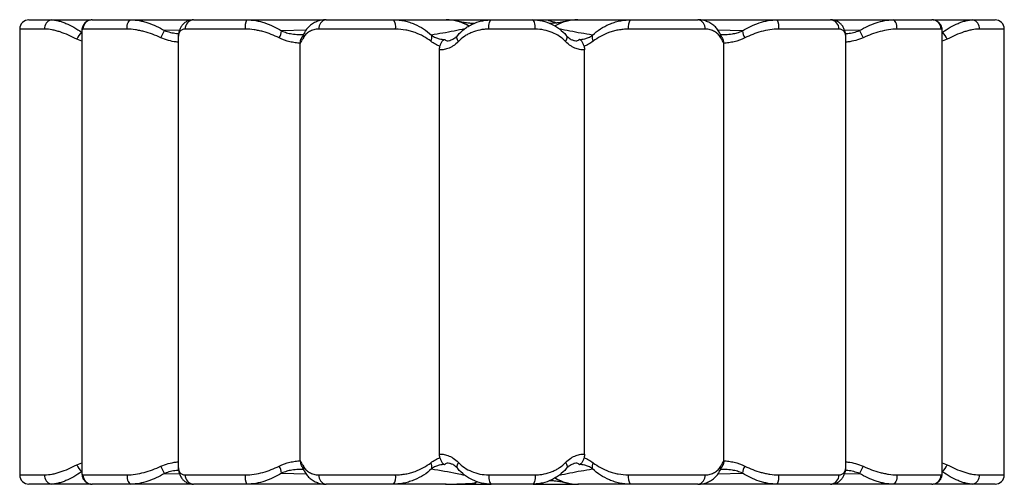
# Paper-space layout '_Superior' of a CAD drawing. Header units: millimetres. Extents: x -131 to 81, y -265 to -165.
import ezdxf

# ---------------------------------------------------------------- set-up
doc = ezdxf.new("R2010")
doc.units = ezdxf.units.MM

psp = doc.layouts.new('_Superior')

# ---------------------------------------------------------------- linework, layer by layer
at = {"color": 7, "linetype": 'Continuous', "lineweight": 25}
for p, q in [((-128.8, -164.53), (-115.41, -164.53)), ((-115.19, -164.53), (-93.54, -164.53)), ((-93.32, -164.53), (-64.97, -164.53)), ((-64.77, -164.53), (-50.19, -164.53)), ((-39.04, -164.53), (-29.22, -164.53)), ((-31.24, -164.81), (-31.27, -164.53)), ((-29.11, -164.53), (-20.26, -164.53)), ((-20.15, -164.53), (-10.33, -164.53)), ((-16.86, -164.53), (-16.85, -164.7)), ((0.82, -164.53), (15.41, -164.53)), ((32.51, -164.53), (43.97, -164.53)), ((44.19, -164.53), (65.84, -164.53)), ((66.06, -164.53), (79.44, -164.53)), ((-130.8, -166.53), (-130.8, -262.53)), ((-117.4, -166.91), (-117.4, -262.17)), ((-107.67, -166.53), (-117.16, -166.53)), ((-100.37, -168.38), (-99.58, -166.85)), ((-82.17, -166.53), (-95.14, -166.53)), ((-49.76, -166.53), (-66.29, -166.53)), ((-19.67, -166.53), (-29.7, -166.53)), ((16.92, -166.53), (0.39, -166.53)), ((45.79, -166.53), (32.81, -166.53)), ((50.23, -166.85), (51.02, -168.38)), ((67.81, -166.53), (58.32, -166.53)), ((68.05, -262.16), (68.05, -166.9)), ((81.44, -262.53), (81.44, -166.53)), ((-96.64, -168.52), (-96.64, -260.55)), ((-96.63, -168.38), (-96.63, -168.52)), ((-96.62, -168.31), (-96.62, -168.5)), ((-70.31, -259.46), (-70.31, -169.61)), ((-37.92, -168.91), (-37.61, -168.79)), ((20.95, -259.46), (20.95, -169.61)), ((47.28, -168.49), (47.28, -168.31)), ((47.28, -168.51), (47.28, -168.38)), ((47.29, -260.55), (47.29, -168.51)), ((-40.34, -258.05), (-40.34, -171.02)), ((-9.04, -258.05), (-9.04, -171.02)), ((-99.58, -262.22), (-100.37, -260.69)), ((-96.63, -260.55), (-96.63, -260.69)), ((-96.63, -260.58), (-96.63, -260.76)), ((-11.45, -260.16), (-11.76, -260.28)), ((47.27, -260.76), (47.27, -260.57)), ((47.28, -260.69), (47.28, -260.55)), ((51.02, -260.69), (50.23, -262.22)), ((-117.16, -262.53), (-107.67, -262.53)), ((-95.14, -262.53), (-82.17, -262.53)), ((-66.29, -262.53), (-49.76, -262.53)), ((-29.7, -262.53), (-19.67, -262.53)), ((0.39, -262.53), (16.92, -262.53)), ((32.81, -262.53), (45.79, -262.53)), ((58.32, -262.53), (67.81, -262.53)), ((-115.41, -264.53), (-128.8, -264.53)), ((-93.54, -264.53), (-115.19, -264.53)), ((-64.97, -264.53), (-93.32, -264.53)), ((-50.19, -264.53), (-64.77, -264.53)), ((-39.04, -264.53), (-29.22, -264.53)), ((-32.06, -264.06), (-32.82, -264.31)), ((-32.52, -264.37), (-32.52, -264.53)), ((-20.26, -264.53), (-29.11, -264.53)), ((-20.15, -264.53), (-10.33, -264.53)), ((-18.13, -264.26), (-18.1, -264.53)), ((15.41, -264.53), (0.82, -264.53)), ((43.97, -264.53), (15.62, -264.53)), ((65.84, -264.53), (44.19, -264.53)), ((79.44, -264.53), (66.04, -264.53))]:
    psp.add_line(p, q, dxfattribs=at)
at = {"color": 8, "linetype": 'Continuous', "lineweight": 25}
for p, q in [((-125.4, -166.53), (-130.8, -166.53)), ((-96.35, -166.77), (-99.58, -166.85)), ((-69.1, -166.77), (-74.34, -166.9)), ((24.99, -166.9), (19.71, -166.76)), ((50.23, -166.85), (47, -166.77)), ((81.44, -166.53), (76.03, -166.53)), ((-117.4, -169.14), (-118.51, -168.69)), ((69.15, -168.69), (68.05, -169.13)), ((-118.51, -260.38), (-117.4, -259.93)), ((68.05, -259.94), (69.15, -260.38)), ((-130.8, -262.53), (-125.4, -262.53)), ((-99.58, -262.22), (-96.36, -262.3)), ((-74.34, -262.17), (-69.07, -262.3)), ((19.73, -262.3), (24.99, -262.17)), ((47, -262.3), (50.23, -262.22)), ((76.03, -262.53), (81.44, -262.53))]:
    psp.add_line(p, q, dxfattribs=at)
at = {"color": 7, "linetype": 'Continuous', "lineweight": 25, "flags": 128}
for points in [[(-107.67, -166.53), (-107.65, -166.14), (-107.61, -165.77), (-107.53, -165.42), (-107.42, -165.12), (-107.29, -164.87), (-107.14, -164.69), (-106.98, -164.57), (-106.82, -164.53)], [(-31.36, -164.53), (-31.35, -164.74), (-31.33, -164.83)], [(-29.7, -166.53), (-29.69, -166.14), (-29.66, -165.77), (-29.6, -165.42), (-29.53, -165.12), (-29.44, -164.87), (-29.34, -164.69), (-29.23, -164.57), (-29.11, -164.53)], [(-19.67, -166.53), (-19.68, -166.14), (-19.72, -165.77), (-19.77, -165.42), (-19.84, -165.12), (-19.93, -164.87), (-20.04, -164.69), (-20.15, -164.57), (-20.26, -164.53)], [(58.32, -166.53), (58.3, -166.14), (58.25, -165.77), (58.17, -165.42), (58.07, -165.12), (57.94, -164.87), (57.79, -164.69), (57.63, -164.57), (57.46, -164.53)], [(-36.25, -169.21), (-36.36, -169.01), (-36.45, -168.81), (-36.52, -168.62), (-36.55, -168.44), (-36.55, -168.27), (-36.52, -168.12), (-36.46, -167.99), (-36.38, -167.88)], [(-13.13, -169.21), (-13.01, -169.01), (-12.92, -168.81), (-12.86, -168.62), (-12.82, -168.44), (-12.82, -168.27), (-12.85, -168.12), (-12.91, -167.99), (-12.99, -167.88)], [(-36.25, -259.86), (-36.36, -260.06), (-36.45, -260.26), (-36.52, -260.45), (-36.55, -260.63), (-36.55, -260.8), (-36.52, -260.95), (-36.46, -261.08), (-36.38, -261.19)], [(-13.13, -259.86), (-13.01, -260.06), (-12.92, -260.26), (-12.86, -260.45), (-12.82, -260.63), (-12.82, -260.8), (-12.85, -260.95), (-12.91, -261.08), (-12.99, -261.19)], [(-107.67, -262.53), (-107.65, -262.92), (-107.61, -263.3), (-107.53, -263.65), (-107.42, -263.95), (-107.29, -264.2), (-107.14, -264.38), (-106.98, -264.5), (-106.82, -264.53)], [(-29.7, -262.53), (-29.69, -262.92), (-29.66, -263.3), (-29.6, -263.65), (-29.53, -263.95), (-29.44, -264.2), (-29.34, -264.38), (-29.23, -264.5), (-29.11, -264.53)], [(-19.67, -262.53), (-19.68, -262.92), (-19.72, -263.3), (-19.77, -263.65), (-19.84, -263.95), (-19.93, -264.2), (-20.04, -264.38), (-20.15, -264.5), (-20.26, -264.53)], [(58.32, -262.53), (58.3, -262.92), (58.25, -263.3), (58.17, -263.65), (58.07, -263.95), (57.94, -264.2), (57.79, -264.38), (57.63, -264.5), (57.46, -264.53)], [(-18.01, -264.53), (-18.02, -264.33), (-18.04, -264.24)]]:
    psp.add_lwpolyline(points, dxfattribs=at)
at = {"color": 7, "linetype": 'Continuous', "lineweight": 25}
for centre, radius, start, end in [((-128.8, -166.53), 2, 90, 180), ((-123.64, -166.27), 1.78, 102.7526, 188.6587), ((-115.17, -166.52), 1.99, 90.4145, 180.4086), ((-93.22, -166.45), 1.92, 92.7576, 182.5146), ((-78.59, -166.05), 3.62, 155.2976, 187.7712), ((-64.49, -166.32), 1.81, 98.8887, 186.7327), ((-52.43, -166.06), 2.71, 349.8421, 34.2446), ((-38.85, -174.53), 10, 76.426, 90), ((-10.52, -174.53), 10, 90, 103.5745), ((3.05, -166.06), 2.7, 145.6744, 190.1757), ((15.13, -166.32), 1.81, 353.263, 81.1037), ((29.22, -166.05), 3.62, 352.2407, 24.6594), ((43.87, -166.45), 1.92, 357.4877, 87.2453), ((65.82, -166.52), 1.99, 359.5933, 89.5875), ((74.28, -166.27), 1.78, 351.3426, 77.2503), ((79.44, -166.53), 2, 0, 90), ((-112.84, -171.68), 6.41, 135.9101, 152.1122), ((-78.06, -166.48), 3.74, 328.6819, 353.5692), ((28.7, -166.48), 3.74, 186.392, 211.3095), ((63.48, -171.68), 6.41, 27.8916, 44.0986), ((-43.41, -168.35), 1.47, 327.0341, 21.6583), ((-5.96, -168.35), 1.47, 158.2877, 212.9096), ((-112.84, -257.38), 6.41, 207.8878, 224.0899), ((-78.06, -262.59), 3.74, 6.4308, 31.3181), ((-43.41, -260.72), 1.47, 338.3417, 32.9659), ((-5.96, -260.72), 1.47, 147.0904, 201.7123), ((28.7, -262.58), 3.74, 148.6905, 173.608), ((63.48, -257.38), 6.41, 315.9014, 332.1084), ((-128.8, -262.53), 2, 180, 270), ((-123.64, -262.8), 1.78, 171.3413, 257.2474), ((-115.17, -262.55), 1.99, 179.5914, 269.5855), ((-93.22, -262.62), 1.92, 177.4854, 267.2424), ((-78.59, -263.02), 3.62, 172.2288, 204.7024), ((-64.49, -262.75), 1.81, 173.2673, 261.1113), ((-52.43, -263.01), 2.71, 325.7554, 10.1579), ((3.05, -263.01), 2.7, 169.8243, 214.3256), ((15.13, -262.75), 1.81, 278.8963, 6.737), ((29.22, -263.02), 3.62, 335.3406, 7.7593), ((43.87, -262.62), 1.92, 272.7547, 2.5123), ((65.82, -262.55), 1.99, 270.4125, 0.4067), ((74.28, -262.8), 1.78, 282.7497, 8.6574), ((79.44, -262.53), 2, 270, 0), ((-10.52, -254.53), 10, 256.4255, 270)]:
    psp.add_arc(centre, radius, start, end, dxfattribs=at)
at = {"color": 8, "linetype": 'Continuous', "lineweight": 25}
for centre, radius, start, end in [((-38.86, -174.12), 9.59, 59.4451, 89.9551), ((-38.59, -173.42), 8.86, 58.5806, 76.1842), ((-10.79, -173.42), 8.85, 103.2979, 121.2672), ((-10.51, -174.12), 9.59, 90.0447, 120.4666), ((-68.25, -168.15), 1.44, 154.1897, 190.2414), ((18.88, -168.15), 1.44, 349.7431, 25.8691), ((-68.25, -260.91), 1.44, 169.7581, 205.8567), ((18.88, -260.92), 1.44, 334.1768, 10.2563), ((-10.79, -255.65), 8.86, 238.5779, 256.4061), ((-10.51, -254.95), 9.59, 239.4428, 269.9551)]:
    psp.add_arc(centre, radius, start, end, dxfattribs=at)
at = {"color": 7, "linetype": 'Continuous', "lineweight": 25}
for points, knots in [([(-124.03, -164.53), (-123.54, -164.53), (-123.02, -164.6), (-122.23, -164.8), (-121.96, -164.88), (-121.41, -165.06), (-121.13, -165.17), (-120.29, -165.53), (-119.72, -165.81), (-118.59, -166.46), (-118.01, -166.82), (-117.45, -167.22)], [0, 0, 0, 0, 0.25, 0.25, 0.375, 0.375, 0.5, 0.5, 0.75, 0.75, 1, 1, 1, 1]), ([(-115.2, -164.55), (-115.33, -164.55), (-115.66, -164.55), (-116.22, -164.75), (-116.74, -165.13), (-117.1, -165.62), (-117.31, -166.11), (-117.4, -166.56), (-117.4, -166.81), (-117.4, -166.93)], [0, 0, 0, 0, 0.101992, 0.260071, 0.428906, 0.580332, 0.724945, 0.873413, 1, 1, 1, 1]), ([(-106.82, -164.53), (-106.22, -164.53), (-105.63, -164.59), (-104.72, -164.76), (-104.41, -164.83), (-103.8, -164.99), (-103.49, -165.08), (-102.57, -165.39), (-101.97, -165.63), (-100.76, -166.19), (-100.17, -166.5), (-99.58, -166.85)], [0, 0, 0, 0, 0.25, 0.25, 0.375, 0.375, 0.5, 0.5, 0.75, 0.75, 1, 1, 1, 1]), ([(-93.32, -164.55), (-93.53, -164.55), (-93.99, -164.57), (-94.7, -164.8), (-95.36, -165.22), (-95.89, -165.79), (-96.26, -166.43), (-96.5, -167.15), (-96.62, -167.78), (-96.62, -168.18), (-96.62, -168.31)], [0, 0, 0, 0, 0.106888, 0.234624, 0.370268, 0.500964, 0.630501, 0.768827, 0.925825, 1, 1, 1, 1]), ([(-81.87, -164.53), (-81.21, -164.53), (-80.56, -164.59), (-79.58, -164.76), (-79.25, -164.83), (-78.6, -164.99), (-78.28, -165.09), (-77.32, -165.4), (-76.7, -165.65), (-75.5, -166.22), (-74.91, -166.54), (-74.34, -166.9)], [0, 0, 0, 0, 0.25, 0.25, 0.375, 0.375, 0.5, 0.5, 0.75, 0.75, 1, 1, 1, 1]), ([(-64.78, -164.54), (-64.78, -164.54), (-65.15, -164.5), (-65.86, -164.62), (-66.85, -164.89), (-67.73, -165.37), (-68.49, -166), (-69.11, -166.72), (-69.4, -167.27), (-69.54, -167.53)], [0, 0, 0, 0, 0.002173, 0.172527, 0.340385, 0.508025, 0.67432, 0.844227, 1, 1, 1, 1]), ([(-50.19, -164.53), (-49.39, -164.53), (-48.62, -164.62), (-47.49, -164.86), (-47.12, -164.95), (-46.4, -165.18), (-46.04, -165.31), (-45, -165.75), (-44.35, -166.09), (-43.14, -166.88), (-42.57, -167.32), (-42.05, -167.81)], [0, 0, 0, 0, 0.25, 0.25, 0.375, 0.375, 0.5, 0.5, 0.75, 0.75, 1, 1, 1, 1]), ([(-50.19, -164.53), (-48.39, -164.53), (-46.57, -164.53), (-43.75, -164.53), (-42.8, -164.53), (-40.86, -164.53), (-39.87, -164.53), (-38.85, -164.53)], [0, 0, 0, 0, 0.5, 0.5, 0.75, 0.75, 1, 1, 1, 1]), ([(-32.83, -165.32), (-32.99, -165.31), (-33.52, -165.3), (-34.3, -165.22), (-35.29, -165.08), (-36.02, -164.94), (-36.45, -164.83), (-36.47, -164.82)], [0, 0, 0, 0, 0.106972, 0.351556, 0.640875, 0.979245, 1, 1, 1, 1]), ([(-36.38, -167.88), (-35.94, -167.37), (-35.46, -166.91), (-34.66, -166.3), (-34.39, -166.11), (-33.81, -165.76), (-33.51, -165.59), (-32.58, -165.15), (-31.93, -164.93), (-30.9, -164.7), (-30.55, -164.64), (-29.84, -164.55), (-29.47, -164.53), (-29.11, -164.53)], [0, 0, 0, 0, 0.25, 0.25, 0.375, 0.375, 0.5, 0.5, 0.75, 0.75, 0.875, 0.875, 1, 1, 1, 1]), ([(-20.26, -164.53), (-19.53, -164.53), (-18.83, -164.62), (-17.46, -164.92), (-16.8, -165.15), (-15.57, -165.73), (-14.99, -166.08), (-13.92, -166.91), (-13.43, -167.37), (-12.99, -167.88)], [0, 0, 0, 0, 0.25, 0.25, 0.5, 0.5, 0.75, 0.75, 1, 1, 1, 1]), ([(-16.85, -164.7), (-16.3, -164.8), (-15.68, -164.91), (-15.11, -165.16), (-15.05, -165.19)], [0, 0, 0, 0, 0.893562, 1, 1, 1, 1]), ([(-12.82, -164.8), (-12.84, -164.81), (-13.2, -164.9), (-14.06, -165.07), (-14.95, -165.19), (-15.72, -165.26), (-16, -165.28), (-16.35, -165.31), (-16.49, -165.32), (-16.53, -165.32)], [0, 0, 0, 0, 0.017409, 0.3310089, 0.7161432, 0.8343302, 0.9134348, 0.9784645, 1, 1, 1, 1]), ([(-10.52, -164.53), (-9.5, -164.53), (-8.51, -164.53), (-6.57, -164.53), (-5.62, -164.53), (-2.8, -164.53), (-0.98, -164.53), (0.82, -164.53)], [0, 0, 0, 0, 0.25, 0.25, 0.5, 0.5, 1, 1, 1, 1]), ([(-7.33, -167.81), (-6.8, -167.32), (-6.24, -166.88), (-5.03, -166.1), (-4.39, -165.75), (-3.35, -165.32), (-2.99, -165.18), (-2.26, -164.96), (-1.89, -164.86), (-1.14, -164.7), (-0.76, -164.64), (0.02, -164.56), (0.42, -164.53), (0.82, -164.53)], [0, 0, 0, 0, 0.25, 0.25, 0.5, 0.5, 0.625, 0.625, 0.75, 0.75, 0.875, 0.875, 1, 1, 1, 1]), ([(20.16, -167.53), (20.08, -167.37), (19.87, -166.9), (19.35, -166.24), (18.63, -165.55), (17.76, -165.02), (16.77, -164.68), (15.98, -164.52), (15.51, -164.55), (15.4, -164.55)], [0, 0, 0, 0, 0.096813, 0.26978, 0.43468, 0.611834, 0.782226, 0.951011, 1, 1, 1, 1]), ([(15.62, -164.53), (17.74, -164.53), (23.39, -164.53), (29.01, -164.53), (32.51, -164.53)], [0, 0, 0, 0, 0.376402, 1, 1, 1, 1]), ([(24.99, -166.9), (25.55, -166.54), (26.13, -166.22), (27.33, -165.65), (27.95, -165.4), (29.22, -164.99), (29.88, -164.82), (31.19, -164.59), (31.85, -164.53), (32.51, -164.53)], [0, 0, 0, 0, 0.25, 0.25, 0.5, 0.5, 0.75, 0.75, 1, 1, 1, 1]), ([(47.28, -168.31), (47.28, -168.31), (47.3, -167.99), (47.2, -167.42), (46.99, -166.61), (46.64, -165.93), (46.14, -165.34), (45.51, -164.88), (44.78, -164.61), (44.24, -164.51), (43.98, -164.54), (43.97, -164.54)], [0, 0, 0, 0, 0.001767, 0.183143, 0.336132, 0.472579, 0.601775, 0.728849, 0.863255, 0.994871, 1, 1, 1, 1]), ([(50.23, -166.85), (50.82, -166.5), (51.41, -166.19), (52.6, -165.64), (53.2, -165.39), (54.43, -164.98), (55.05, -164.82), (56.27, -164.59), (56.87, -164.53), (57.46, -164.53)], [0, 0, 0, 0, 0.25, 0.25, 0.5, 0.5, 0.75, 0.75, 1, 1, 1, 1]), ([(68.05, -166.92), (68.05, -166.91), (68.06, -166.76), (68.03, -166.42), (67.89, -165.9), (67.6, -165.38), (67.13, -164.91), (66.54, -164.62), (66.07, -164.52), (65.85, -164.54), (65.83, -164.54)], [0, 0, 0, 0, 0.007772, 0.173878, 0.333004, 0.489756, 0.64731, 0.823019, 0.978736, 1, 1, 1, 1]), ([(68.09, -167.22), (68.65, -166.82), (69.22, -166.46), (70.35, -165.82), (70.91, -165.53), (71.75, -165.18), (72.03, -165.07), (72.58, -164.88), (72.85, -164.8), (73.66, -164.6), (74.17, -164.53), (74.67, -164.53)], [0, 0, 0, 0, 0.25, 0.25, 0.5, 0.5, 0.625, 0.625, 0.75, 0.75, 1, 1, 1, 1]), ([(-118.51, -168.69), (-119.11, -168.37), (-119.71, -168.08), (-120.89, -167.57), (-121.48, -167.34), (-122.36, -167.05), (-122.65, -166.97), (-123.23, -166.82), (-123.51, -166.75), (-124.35, -166.59), (-124.88, -166.53), (-125.4, -166.53)], [0, 0, 0, 0, 0.25, 0.25, 0.5, 0.5, 0.625, 0.625, 0.75, 0.75, 1, 1, 1, 1]), ([(-100.37, -168.38), (-101.56, -167.84), (-102.77, -167.39), (-104.32, -166.98), (-104.63, -166.91), (-105.25, -166.78), (-105.55, -166.72), (-106.47, -166.58), (-107.08, -166.53), (-107.67, -166.53)], [0, 0, 0, 0, 0.5, 0.5, 0.625, 0.625, 0.75, 0.75, 1, 1, 1, 1]), ([(-95.14, -166.53), (-95.39, -166.53), (-95.6, -166.58), (-95.88, -166.71), (-95.96, -166.76), (-96.12, -166.89), (-96.19, -166.96), (-96.37, -167.2), (-96.46, -167.4), (-96.59, -167.84), (-96.62, -168.09), (-96.63, -168.38)], [0, 0, 0, 0, 0.25, 0.25, 0.375, 0.375, 0.5, 0.5, 0.75, 0.75, 1, 1, 1, 1]), ([(-74.87, -168.43), (-75.98, -167.86), (-77.14, -167.4), (-78.69, -166.98), (-79, -166.91), (-79.63, -166.78), (-79.94, -166.72), (-80.89, -166.58), (-81.53, -166.53), (-82.17, -166.53)], [0, 0, 0, 0, 0.5, 0.5, 0.625, 0.625, 0.75, 0.75, 1, 1, 1, 1]), ([(-69.54, -167.51), (-69.58, -167.59), (-69.71, -167.85), (-69.88, -168.16), (-70.02, -168.34), (-70.13, -168.59), (-70.14, -168.63)], [0, 0, 0, 0, 0.158128, 0.510735, 0.936298, 1, 1, 1, 1]), ([(-66.29, -166.53), (-66.69, -166.53), (-67.07, -166.58), (-67.58, -166.72), (-67.75, -166.77), (-68.06, -166.9), (-68.21, -166.97), (-68.64, -167.22), (-68.88, -167.42), (-69.32, -167.87), (-69.51, -168.13), (-69.66, -168.41)], [0, 0, 0, 0, 0.25, 0.25, 0.375, 0.375, 0.5, 0.5, 0.75, 0.75, 1, 1, 1, 1]), ([(-42.18, -169.15), (-42.67, -168.76), (-43.2, -168.41), (-44.34, -167.78), (-44.94, -167.51), (-45.9, -167.16), (-46.23, -167.06), (-46.9, -166.87), (-47.25, -166.8), (-48.29, -166.61), (-49.02, -166.53), (-49.76, -166.53)], [0, 0, 0, 0, 0.25, 0.25, 0.5, 0.5, 0.625, 0.625, 0.75, 0.75, 1, 1, 1, 1]), ([(-29.7, -166.53), (-30.03, -166.53), (-30.36, -166.55), (-31, -166.61), (-31.31, -166.66), (-32.24, -166.85), (-32.82, -167.03), (-33.65, -167.37), (-33.92, -167.5), (-34.44, -167.78), (-34.69, -167.94), (-35.41, -168.42), (-35.85, -168.79), (-36.25, -169.21)], [0, 0, 0, 0, 0.125, 0.125, 0.25, 0.25, 0.5, 0.5, 0.625, 0.625, 0.75, 0.75, 1, 1, 1, 1]), ([(-13.13, -169.21), (-13.53, -168.79), (-13.97, -168.42), (-14.93, -167.77), (-15.45, -167.49), (-16.56, -167.03), (-17.15, -166.84), (-18.38, -166.6), (-19.01, -166.53), (-19.67, -166.53)], [0, 0, 0, 0, 0.25, 0.25, 0.5, 0.5, 0.75, 0.75, 1, 1, 1, 1]), ([(0.39, -166.53), (0.02, -166.53), (-0.35, -166.55), (-1.08, -166.62), (-1.44, -166.67), (-2.14, -166.8), (-2.48, -166.88), (-3.15, -167.06), (-3.48, -167.17), (-4.45, -167.52), (-5.05, -167.79), (-6.17, -168.42), (-6.7, -168.76), (-7.19, -169.15)], [0, 0, 0, 0, 0.125, 0.125, 0.25, 0.25, 0.375, 0.375, 0.5, 0.5, 0.75, 0.75, 1, 1, 1, 1]), ([(20.3, -168.41), (20.14, -168.13), (19.96, -167.87), (19.52, -167.42), (19.27, -167.22), (18.85, -166.97), (18.7, -166.9), (18.38, -166.77), (18.22, -166.72), (17.7, -166.58), (17.33, -166.53), (16.92, -166.53)], [0, 0, 0, 0, 0.25, 0.25, 0.5, 0.5, 0.625, 0.625, 0.75, 0.75, 1, 1, 1, 1]), ([(20.78, -168.61), (20.78, -168.61), (20.73, -168.51), (20.64, -168.35), (20.49, -168.1), (20.34, -167.85), (20.21, -167.59), (20.18, -167.51)], [0, 0, 0, 0, 0.000768, 0.1995263, 0.4981191, 0.8507741, 1, 1, 1, 1]), ([(32.81, -166.53), (32.17, -166.53), (31.54, -166.58), (30.27, -166.77), (29.63, -166.9), (27.79, -167.4), (26.62, -167.86), (25.51, -168.43)], [0, 0, 0, 0, 0.25, 0.25, 0.5, 0.5, 1, 1, 1, 1]), ([(47.28, -168.38), (47.27, -168.09), (47.24, -167.84), (47.11, -167.4), (47.02, -167.2), (46.84, -166.96), (46.77, -166.89), (46.61, -166.76), (46.53, -166.71), (46.25, -166.58), (46.04, -166.53), (45.79, -166.53)], [0, 0, 0, 0, 0.25, 0.25, 0.5, 0.5, 0.625, 0.625, 0.75, 0.75, 1, 1, 1, 1]), ([(58.32, -166.53), (57.72, -166.53), (57.12, -166.58), (55.89, -166.77), (55.27, -166.9), (53.42, -167.39), (52.21, -167.84), (51.02, -168.38)], [0, 0, 0, 0, 0.25, 0.25, 0.5, 0.5, 1, 1, 1, 1]), ([(76.03, -166.53), (75.52, -166.53), (74.98, -166.59), (74.15, -166.75), (73.86, -166.82), (73.29, -166.97), (73, -167.05), (72.12, -167.34), (71.53, -167.57), (70.35, -168.08), (69.75, -168.37), (69.15, -168.69)], [0, 0, 0, 0, 0.25, 0.25, 0.375, 0.375, 0.5, 0.5, 0.75, 0.75, 1, 1, 1, 1]), ([(-70.31, -169.61), (-70.68, -169.58), (-71.05, -169.53), (-71.8, -169.42), (-72.19, -169.34), (-73.34, -169.07), (-74.11, -168.81), (-74.87, -168.43)], [0, 0, 0, 0, 0.25, 0.25, 0.5, 0.5, 1, 1, 1, 1]), ([(-69.66, -168.41), (-69.82, -168.68), (-69.95, -168.9), (-70.17, -169.23), (-70.26, -169.35), (-70.31, -169.45)], [0, 0, 0, 0, 0.5, 0.5, 1, 1, 1, 1]), ([(-70.31, -169.45), (-70.31, -169.33), (-70.3, -169.09), (-70.23, -168.81), (-70.16, -168.68), (-70.14, -168.63)], [0, 0, 0, 0, 0.363559, 0.725767, 1, 1, 1, 1]), ([(-40.22, -170.22), (-40.53, -170.11), (-40.86, -169.97), (-41.51, -169.62), (-41.85, -169.41), (-42.18, -169.15)], [0, 0, 0, 0, 0.5, 0.5, 1, 1, 1, 1]), ([(-42.05, -167.81), (-41.75, -168.05), (-41.46, -168.22), (-41.04, -168.4), (-40.9, -168.46), (-40.64, -168.54), (-40.51, -168.58), (-40.15, -168.67), (-39.93, -168.7), (-39.52, -168.73), (-39.34, -168.74), (-39.17, -168.73)], [0, 0, 0, 0, 0.25, 0.25, 0.375, 0.375, 0.5, 0.5, 0.75, 0.75, 1, 1, 1, 1]), ([(-36.25, -169.21), (-36.62, -169.6), (-37, -169.9), (-37.58, -170.27), (-37.77, -170.38), (-38.14, -170.56), (-38.33, -170.64), (-38.86, -170.83), (-39.2, -170.91), (-39.81, -171.01), (-40.09, -171.03), (-40.34, -171.02)], [0, 0, 0, 0, 0.25, 0.25, 0.375, 0.375, 0.5, 0.5, 0.75, 0.75, 1, 1, 1, 1]), ([(-40.22, -170.22), (-40.19, -170.12), (-40.16, -170.03), (-40.09, -169.86), (-40.06, -169.79), (-39.97, -169.58), (-39.92, -169.47), (-39.81, -169.29), (-39.77, -169.21), (-39.67, -169.09), (-39.63, -169.04), (-39.51, -168.92), (-39.44, -168.86), (-39.3, -168.78), (-39.23, -168.75), (-39.17, -168.73)], [0, 0, 0, 0, 0.0625, 0.0625, 0.125, 0.125, 0.25, 0.25, 0.375, 0.375, 0.5, 0.5, 0.75, 0.75, 1, 1, 1, 1]), ([(-36.42, -167.91), (-36.46, -167.96), (-36.64, -168.21), (-37.01, -168.5), (-37.45, -168.78), (-37.76, -168.91), (-37.88, -168.94), (-37.9, -168.94)], [0, 0, 0, 0, 0.074405, 0.337435, 0.634991, 0.950822, 1, 1, 1, 1]), ([(-9.04, -171.02), (-9.28, -171.03), (-9.56, -171.01), (-10.17, -170.92), (-10.51, -170.83), (-11.04, -170.64), (-11.23, -170.56), (-11.6, -170.38), (-11.8, -170.27), (-12.37, -169.9), (-12.76, -169.6), (-13.13, -169.21)], [0, 0, 0, 0, 0.25, 0.25, 0.5, 0.5, 0.625, 0.625, 0.75, 0.75, 1, 1, 1, 1]), ([(-12.99, -167.88), (-12.7, -168.17), (-12.13, -168.74), (-11.69, -168.85), (-11.47, -168.91)], [0, 0, 0, 0, 0.503665, 1, 1, 1, 1]), ([(-10.2, -168.73), (-10.03, -168.74), (-9.85, -168.73), (-9.44, -168.7), (-9.22, -168.66), (-8.86, -168.58), (-8.73, -168.54), (-8.47, -168.46), (-8.33, -168.4), (-7.92, -168.22), (-7.62, -168.05), (-7.33, -167.81)], [0, 0, 0, 0, 0.25, 0.25, 0.5, 0.5, 0.625, 0.625, 0.75, 0.75, 1, 1, 1, 1]), ([(-9.15, -170.22), (-9.18, -170.12), (-9.22, -170.03), (-9.28, -169.86), (-9.31, -169.79), (-9.4, -169.58), (-9.45, -169.47), (-9.56, -169.29), (-9.61, -169.21), (-9.7, -169.09), (-9.74, -169.04), (-9.86, -168.91), (-9.93, -168.86), (-10.07, -168.78), (-10.14, -168.75), (-10.2, -168.73)], [0, 0, 0, 0, 0.0625, 0.0625, 0.125, 0.125, 0.25, 0.25, 0.375, 0.375, 0.5, 0.5, 0.75, 0.75, 1, 1, 1, 1]), ([(-7.19, -169.15), (-7.52, -169.41), (-7.86, -169.62), (-8.51, -169.97), (-8.84, -170.11), (-9.15, -170.22)], [0, 0, 0, 0, 0.5, 0.5, 1, 1, 1, 1]), ([(20.95, -169.45), (20.89, -169.35), (20.81, -169.23), (20.59, -168.9), (20.46, -168.68), (20.3, -168.41)], [0, 0, 0, 0, 0.5, 0.5, 1, 1, 1, 1]), ([(20.95, -169.45), (20.95, -169.33), (20.94, -169.1), (20.87, -168.8), (20.8, -168.68), (20.77, -168.62)], [0, 0, 0, 0, 0.35585, 0.710378, 1, 1, 1, 1]), ([(25.51, -168.43), (24.75, -168.81), (23.98, -169.07), (22.83, -169.34), (22.44, -169.42), (21.68, -169.53), (21.31, -169.58), (20.95, -169.61)], [0, 0, 0, 0, 0.5, 0.5, 0.75, 0.75, 1, 1, 1, 1]), ([(-40.34, -171.02), (-40.34, -170.88), (-40.32, -170.74), (-40.29, -170.48), (-40.26, -170.35), (-40.22, -170.22)], [0, 0, 0, 0, 0.5, 0.5, 1, 1, 1, 1]), ([(-9.15, -170.22), (-9.11, -170.35), (-9.09, -170.48), (-9.05, -170.74), (-9.04, -170.88), (-9.04, -171.02)], [0, 0, 0, 0, 0.5, 0.5, 1, 1, 1, 1]), ([(-42.18, -259.92), (-41.85, -259.66), (-41.51, -259.45), (-40.86, -259.1), (-40.53, -258.96), (-40.22, -258.84)], [0, 0, 0, 0, 0.5, 0.5, 1, 1, 1, 1]), ([(-40.34, -258.05), (-40.09, -258.04), (-39.81, -258.06), (-39.2, -258.15), (-38.86, -258.24), (-38.33, -258.43), (-38.14, -258.51), (-37.77, -258.69), (-37.58, -258.8), (-37, -259.17), (-36.62, -259.47), (-36.25, -259.86)], [0, 0, 0, 0, 0.25, 0.25, 0.5, 0.5, 0.625, 0.625, 0.75, 0.75, 1, 1, 1, 1]), ([(-40.22, -258.84), (-40.26, -258.72), (-40.28, -258.59), (-40.32, -258.33), (-40.34, -258.19), (-40.34, -258.05)], [0, 0, 0, 0, 0.5, 0.5, 1, 1, 1, 1]), ([(-40.22, -258.84), (-40.19, -258.95), (-40.16, -259.04), (-40.09, -259.21), (-40.06, -259.28), (-39.97, -259.49), (-39.92, -259.6), (-39.81, -259.78), (-39.77, -259.85), (-39.67, -259.98), (-39.63, -260.03), (-39.51, -260.15), (-39.44, -260.21), (-39.3, -260.29), (-39.23, -260.32), (-39.17, -260.34)], [0, 0, 0, 0, 0.0625, 0.0625, 0.125, 0.125, 0.25, 0.25, 0.375, 0.375, 0.5, 0.5, 0.75, 0.75, 1, 1, 1, 1]), ([(-13.13, -259.86), (-12.76, -259.47), (-12.37, -259.17), (-11.8, -258.8), (-11.6, -258.69), (-11.23, -258.51), (-11.04, -258.43), (-10.51, -258.24), (-10.17, -258.15), (-9.56, -258.06), (-9.28, -258.04), (-9.04, -258.05)], [0, 0, 0, 0, 0.25, 0.25, 0.375, 0.375, 0.5, 0.5, 0.75, 0.75, 1, 1, 1, 1]), ([(-9.15, -258.85), (-9.18, -258.95), (-9.22, -259.04), (-9.28, -259.21), (-9.31, -259.28), (-9.4, -259.49), (-9.45, -259.6), (-9.56, -259.78), (-9.61, -259.86), (-9.7, -259.98), (-9.74, -260.03), (-9.86, -260.15), (-9.93, -260.21), (-10.07, -260.29), (-10.14, -260.32), (-10.2, -260.34)], [0, 0, 0, 0, 0.0625, 0.0625, 0.125, 0.125, 0.25, 0.25, 0.375, 0.375, 0.5, 0.5, 0.75, 0.75, 1, 1, 1, 1]), ([(-9.04, -258.05), (-9.04, -258.19), (-9.05, -258.32), (-9.09, -258.59), (-9.11, -258.72), (-9.15, -258.85)], [0, 0, 0, 0, 0.5, 0.5, 1, 1, 1, 1]), ([(-9.15, -258.85), (-8.84, -258.96), (-8.51, -259.1), (-7.86, -259.45), (-7.52, -259.66), (-7.19, -259.92)], [0, 0, 0, 0, 0.5, 0.5, 1, 1, 1, 1]), ([(-125.4, -262.53), (-124.88, -262.53), (-124.35, -262.48), (-123.51, -262.32), (-123.23, -262.25), (-122.65, -262.1), (-122.36, -262.01), (-121.48, -261.73), (-120.89, -261.5), (-119.71, -260.99), (-119.11, -260.7), (-118.51, -260.38)], [0, 0, 0, 0, 0.25, 0.25, 0.375, 0.375, 0.5, 0.5, 0.75, 0.75, 1, 1, 1, 1]), ([(-107.67, -262.53), (-107.07, -262.53), (-106.47, -262.48), (-105.24, -262.3), (-104.62, -262.17), (-102.77, -261.68), (-101.56, -261.23), (-100.37, -260.69)], [0, 0, 0, 0, 0.25, 0.25, 0.5, 0.5, 1, 1, 1, 1]), ([(-96.63, -260.76), (-96.63, -260.76), (-96.65, -261.09), (-96.56, -261.66), (-96.34, -262.46), (-95.99, -263.14), (-95.49, -263.73), (-94.86, -264.19), (-94.13, -264.46), (-93.59, -264.56), (-93.33, -264.53), (-93.32, -264.53)], [0, 0, 0, 0, 0.00192, 0.183269, 0.336261, 0.472731, 0.601964, 0.729083, 0.863527, 0.995192, 1, 1, 1, 1]), ([(-96.63, -260.69), (-96.62, -260.98), (-96.59, -261.23), (-96.46, -261.67), (-96.37, -261.87), (-96.19, -262.11), (-96.12, -262.18), (-95.96, -262.31), (-95.88, -262.36), (-95.6, -262.49), (-95.39, -262.53), (-95.14, -262.53)], [0, 0, 0, 0, 0.25, 0.25, 0.5, 0.5, 0.625, 0.625, 0.75, 0.75, 1, 1, 1, 1]), ([(-82.17, -262.53), (-81.53, -262.53), (-80.89, -262.48), (-79.62, -262.3), (-78.99, -262.17), (-77.14, -261.67), (-75.98, -261.21), (-74.87, -260.64)], [0, 0, 0, 0, 0.25, 0.25, 0.5, 0.5, 1, 1, 1, 1]), ([(-74.87, -260.64), (-74.11, -260.26), (-73.34, -260), (-72.19, -259.73), (-71.8, -259.65), (-71.05, -259.54), (-70.68, -259.49), (-70.31, -259.46)], [0, 0, 0, 0, 0.5, 0.5, 0.75, 0.75, 1, 1, 1, 1]), ([(-70.31, -259.62), (-70.26, -259.71), (-70.17, -259.84), (-69.95, -260.17), (-69.82, -260.38), (-69.66, -260.66)], [0, 0, 0, 0, 0.5, 0.5, 1, 1, 1, 1]), ([(-70.31, -259.62), (-70.31, -259.74), (-70.3, -259.97), (-70.23, -260.26), (-70.16, -260.39), (-70.13, -260.45)], [0, 0, 0, 0, 0.357227, 0.713126, 1, 1, 1, 1]), ([(-70.14, -260.45), (-70.14, -260.46), (-70.1, -260.56), (-70, -260.72), (-69.85, -260.97), (-69.7, -261.23), (-69.58, -261.48), (-69.54, -261.56)], [0, 0, 0, 0, 0.00337, 0.203143, 0.503289, 0.85316, 1, 1, 1, 1]), ([(-69.66, -260.66), (-69.51, -260.94), (-69.32, -261.2), (-68.88, -261.65), (-68.64, -261.85), (-68.21, -262.1), (-68.06, -262.17), (-67.75, -262.3), (-67.58, -262.35), (-67.07, -262.49), (-66.69, -262.53), (-66.29, -262.53)], [0, 0, 0, 0, 0.25, 0.25, 0.5, 0.5, 0.625, 0.625, 0.75, 0.75, 1, 1, 1, 1]), ([(-49.76, -262.53), (-49.39, -262.53), (-49.02, -262.52), (-48.29, -262.45), (-47.93, -262.4), (-47.24, -262.27), (-46.89, -262.19), (-46.22, -262.01), (-45.89, -261.9), (-44.92, -261.55), (-44.32, -261.28), (-43.2, -260.65), (-42.67, -260.3), (-42.18, -259.92)], [0, 0, 0, 0, 0.125, 0.125, 0.25, 0.25, 0.375, 0.375, 0.5, 0.5, 0.75, 0.75, 1, 1, 1, 1]), ([(-39.17, -260.34), (-39.34, -260.33), (-39.52, -260.34), (-39.93, -260.37), (-40.15, -260.4), (-40.51, -260.49), (-40.64, -260.52), (-40.9, -260.61), (-41.04, -260.66), (-41.46, -260.85), (-41.75, -261.02), (-42.05, -261.26)], [0, 0, 0, 0, 0.25, 0.25, 0.5, 0.5, 0.625, 0.625, 0.75, 0.75, 1, 1, 1, 1]), ([(-36.38, -261.19), (-36.67, -260.9), (-37.25, -260.33), (-37.68, -260.22), (-37.9, -260.16)], [0, 0, 0, 0, 0.502862, 1, 1, 1, 1]), ([(-36.25, -259.86), (-35.85, -260.28), (-35.41, -260.65), (-34.44, -261.3), (-33.92, -261.58), (-32.82, -262.04), (-32.22, -262.23), (-30.99, -262.47), (-30.36, -262.53), (-29.7, -262.53)], [0, 0, 0, 0, 0.25, 0.25, 0.5, 0.5, 0.75, 0.75, 1, 1, 1, 1]), ([(-19.67, -262.53), (-19.34, -262.53), (-19.02, -262.52), (-18.37, -262.45), (-18.06, -262.41), (-17.14, -262.22), (-16.55, -262.04), (-15.72, -261.69), (-15.45, -261.56), (-14.93, -261.28), (-14.68, -261.13), (-13.97, -260.64), (-13.53, -260.28), (-13.13, -259.86)], [0, 0, 0, 0, 0.125, 0.125, 0.25, 0.25, 0.5, 0.5, 0.625, 0.625, 0.75, 0.75, 1, 1, 1, 1]), ([(-12.95, -261.16), (-12.91, -261.11), (-12.73, -260.86), (-12.36, -260.57), (-11.92, -260.29), (-11.61, -260.16), (-11.49, -260.13), (-11.47, -260.13)], [0, 0, 0, 0, 0.074475, 0.337547, 0.635131, 0.950987, 1, 1, 1, 1]), ([(-7.33, -261.26), (-7.62, -261.02), (-7.92, -260.85), (-8.33, -260.66), (-8.47, -260.61), (-8.73, -260.53), (-8.86, -260.49), (-9.22, -260.4), (-9.44, -260.37), (-9.85, -260.34), (-10.03, -260.33), (-10.2, -260.34)], [0, 0, 0, 0, 0.25, 0.25, 0.375, 0.375, 0.5, 0.5, 0.75, 0.75, 1, 1, 1, 1]), ([(-7.19, -259.92), (-6.7, -260.3), (-6.17, -260.66), (-5.04, -261.28), (-4.44, -261.56), (-3.47, -261.91), (-3.14, -262.01), (-2.47, -262.19), (-2.12, -262.27), (-1.08, -262.46), (-0.36, -262.53), (0.39, -262.53)], [0, 0, 0, 0, 0.25, 0.25, 0.5, 0.5, 0.625, 0.625, 0.75, 0.75, 1, 1, 1, 1]), ([(16.92, -262.53), (17.33, -262.53), (17.7, -262.49), (18.22, -262.35), (18.39, -262.3), (18.7, -262.17), (18.85, -262.1), (19.27, -261.85), (19.52, -261.65), (19.96, -261.2), (20.14, -260.94), (20.3, -260.66)], [0, 0, 0, 0, 0.25, 0.25, 0.375, 0.375, 0.5, 0.5, 0.75, 0.75, 1, 1, 1, 1]), ([(20.18, -261.56), (20.22, -261.48), (20.34, -261.22), (20.52, -260.91), (20.66, -260.73), (20.77, -260.48), (20.78, -260.44)], [0, 0, 0, 0, 0.158005, 0.510264, 0.935088, 1, 1, 1, 1]), ([(20.3, -260.66), (20.46, -260.38), (20.59, -260.17), (20.81, -259.84), (20.89, -259.71), (20.95, -259.62)], [0, 0, 0, 0, 0.5, 0.5, 1, 1, 1, 1]), ([(20.95, -259.62), (20.95, -259.74), (20.94, -259.97), (20.87, -260.26), (20.8, -260.38), (20.77, -260.44)], [0, 0, 0, 0, 0.362525, 0.723702, 1, 1, 1, 1]), ([(20.95, -259.46), (21.31, -259.49), (21.68, -259.54), (22.44, -259.65), (22.83, -259.73), (23.98, -260), (24.75, -260.26), (25.51, -260.64)], [0, 0, 0, 0, 0.25, 0.25, 0.5, 0.5, 1, 1, 1, 1]), ([(25.51, -260.64), (26.62, -261.21), (27.79, -261.67), (29.33, -262.08), (29.64, -262.16), (30.27, -262.29), (30.59, -262.35), (31.54, -262.48), (32.17, -262.53), (32.81, -262.53)], [0, 0, 0, 0, 0.5, 0.5, 0.625, 0.625, 0.75, 0.75, 1, 1, 1, 1]), ([(43.97, -264.52), (44.18, -264.52), (44.64, -264.5), (45.34, -264.27), (46.01, -263.85), (46.54, -263.28), (46.91, -262.63), (47.15, -261.92), (47.27, -261.29), (47.26, -260.88), (47.26, -260.75)], [0, 0, 0, 0, 0.106805, 0.234493, 0.37009, 0.500739, 0.630223, 0.768488, 0.925415, 1, 1, 1, 1]), ([(45.79, -262.53), (46.04, -262.53), (46.25, -262.49), (46.53, -262.36), (46.61, -262.31), (46.77, -262.18), (46.84, -262.11), (47.02, -261.87), (47.11, -261.67), (47.24, -261.23), (47.27, -260.98), (47.28, -260.69)], [0, 0, 0, 0, 0.25, 0.25, 0.375, 0.375, 0.5, 0.5, 0.75, 0.75, 1, 1, 1, 1]), ([(51.02, -260.69), (52.21, -261.23), (53.42, -261.68), (54.96, -262.09), (55.28, -262.16), (55.9, -262.29), (56.2, -262.35), (57.12, -262.48), (57.72, -262.53), (58.32, -262.53)], [0, 0, 0, 0, 0.5, 0.5, 0.625, 0.625, 0.75, 0.75, 1, 1, 1, 1]), ([(69.15, -260.38), (69.75, -260.7), (70.35, -260.99), (71.53, -261.5), (72.12, -261.73), (73, -262.01), (73.29, -262.1), (73.87, -262.25), (74.15, -262.32), (74.98, -262.48), (75.52, -262.53), (76.03, -262.53)], [0, 0, 0, 0, 0.25, 0.25, 0.5, 0.5, 0.625, 0.625, 0.75, 0.75, 1, 1, 1, 1]), ([(-117.45, -261.85), (-118.02, -262.25), (-118.58, -262.61), (-119.71, -263.25), (-120.27, -263.54), (-121.11, -263.89), (-121.39, -264), (-121.95, -264.19), (-122.22, -264.27), (-123.02, -264.46), (-123.54, -264.53), (-124.03, -264.53)], [0, 0, 0, 0, 0.25, 0.25, 0.5, 0.5, 0.625, 0.625, 0.75, 0.75, 1, 1, 1, 1]), ([(-117.4, -262.15), (-117.4, -262.16), (-117.42, -262.31), (-117.38, -262.65), (-117.24, -263.17), (-116.95, -263.7), (-116.48, -264.16), (-115.89, -264.45), (-115.42, -264.55), (-115.21, -264.53), (-115.18, -264.53)], [0, 0, 0, 0, 0.009804, 0.17584, 0.334888, 0.491571, 0.649047, 0.824444, 0.979961, 1, 1, 1, 1]), ([(-99.58, -262.22), (-100.75, -262.91), (-101.95, -263.47), (-103.78, -264.09), (-104.4, -264.25), (-105.62, -264.47), (-106.22, -264.53), (-106.82, -264.53)], [0, 0, 0, 0, 0.5, 0.5, 0.75, 0.75, 1, 1, 1, 1]), ([(-74.34, -262.17), (-74.91, -262.52), (-75.49, -262.85), (-76.69, -263.42), (-77.31, -263.67), (-78.58, -264.08), (-79.24, -264.25), (-80.55, -264.47), (-81.21, -264.53), (-81.87, -264.53)], [0, 0, 0, 0, 0.25, 0.25, 0.5, 0.5, 0.75, 0.75, 1, 1, 1, 1]), ([(-69.52, -261.53), (-69.45, -261.7), (-69.23, -262.17), (-68.72, -262.83), (-67.99, -263.51), (-67.12, -264.05), (-66.13, -264.39), (-65.34, -264.55), (-64.87, -264.52), (-64.77, -264.51)], [0, 0, 0, 0, 0.096666, 0.26963, 0.434523, 0.61167, 0.782051, 0.950819, 1, 1, 1, 1]), ([(-42.05, -261.26), (-42.57, -261.75), (-43.13, -262.19), (-44.34, -262.97), (-44.98, -263.32), (-46.02, -263.75), (-46.38, -263.88), (-47.11, -264.11), (-47.48, -264.21), (-48.23, -264.37), (-48.61, -264.43), (-49.39, -264.51), (-49.79, -264.53), (-50.19, -264.53)], [0, 0, 0, 0, 0.25, 0.25, 0.5, 0.5, 0.625, 0.625, 0.75, 0.75, 0.875, 0.875, 1, 1, 1, 1]), ([(-29.11, -264.53), (-29.84, -264.53), (-30.54, -264.45), (-31.91, -264.15), (-32.57, -263.92), (-33.8, -263.34), (-34.38, -262.98), (-35.45, -262.16), (-35.94, -261.7), (-36.38, -261.19)], [0, 0, 0, 0, 0.25, 0.25, 0.5, 0.5, 0.75, 0.75, 1, 1, 1, 1]), ([(-12.99, -261.19), (-13.43, -261.7), (-13.92, -262.16), (-14.71, -262.77), (-14.99, -262.96), (-15.56, -263.31), (-15.86, -263.48), (-16.79, -263.91), (-17.44, -264.14), (-18.47, -264.37), (-18.82, -264.43), (-19.54, -264.51), (-19.9, -264.53), (-20.26, -264.53)], [0, 0, 0, 0, 0.25, 0.25, 0.375, 0.375, 0.5, 0.5, 0.75, 0.75, 0.875, 0.875, 1, 1, 1, 1]), ([(0.82, -264.53), (0.02, -264.53), (-0.75, -264.45), (-1.88, -264.21), (-2.25, -264.12), (-2.98, -263.89), (-3.33, -263.76), (-4.37, -263.32), (-5.02, -262.98), (-6.23, -262.19), (-6.8, -261.75), (-7.33, -261.26)], [0, 0, 0, 0, 0.25, 0.25, 0.375, 0.375, 0.5, 0.5, 0.75, 0.75, 1, 1, 1, 1]), ([(15.41, -264.53), (15.42, -264.53), (15.79, -264.57), (16.49, -264.45), (17.48, -264.17), (18.37, -263.7), (19.13, -263.07), (19.74, -262.35), (20.03, -261.8), (20.17, -261.54)], [0, 0, 0, 0, 0.002145, 0.172511, 0.340378, 0.508034, 0.674344, 0.844265, 1, 1, 1, 1]), ([(32.51, -264.53), (31.86, -264.53), (31.2, -264.47), (30.22, -264.31), (29.9, -264.24), (29.24, -264.08), (28.92, -263.98), (27.96, -263.67), (27.34, -263.42), (26.14, -262.85), (25.55, -262.52), (24.99, -262.17)], [0, 0, 0, 0, 0.25, 0.25, 0.375, 0.375, 0.5, 0.5, 0.75, 0.75, 1, 1, 1, 1]), ([(57.46, -264.53), (56.87, -264.53), (56.27, -264.47), (55.37, -264.31), (55.06, -264.24), (54.45, -264.08), (54.14, -263.99), (53.22, -263.68), (52.61, -263.44), (51.41, -262.88), (50.82, -262.57), (50.23, -262.22)], [0, 0, 0, 0, 0.25, 0.25, 0.375, 0.375, 0.5, 0.5, 0.75, 0.75, 1, 1, 1, 1]), ([(65.85, -264.52), (65.98, -264.52), (66.31, -264.52), (66.86, -264.32), (67.38, -263.94), (67.75, -263.45), (67.96, -262.96), (68.05, -262.51), (68.04, -262.26), (68.04, -262.14)], [0, 0, 0, 0, 0.10129, 0.259453, 0.428487, 0.580027, 0.724672, 0.87309, 1, 1, 1, 1]), ([(74.67, -264.53), (74.17, -264.53), (73.66, -264.46), (72.86, -264.27), (72.59, -264.19), (72.04, -264.01), (71.76, -263.9), (70.92, -263.54), (70.36, -263.26), (69.22, -262.61), (68.65, -262.24), (68.09, -261.85)], [0, 0, 0, 0, 0.25, 0.25, 0.375, 0.375, 0.5, 0.5, 0.75, 0.75, 1, 1, 1, 1]), ([(-38.85, -264.53), (-39.87, -264.53), (-40.86, -264.53), (-42.8, -264.53), (-43.75, -264.53), (-46.57, -264.53), (-48.39, -264.53), (-50.19, -264.53)], [0, 0, 0, 0, 0.25, 0.25, 0.5, 0.5, 1, 1, 1, 1]), ([(-38.85, -264.53), (-37.86, -264.53), (-36.86, -264.51), (-34.85, -264.44), (-33.84, -264.38), (-32.82, -264.31)], [0, 0, 0, 0, 0.5, 0.5, 1, 1, 1, 1]), ([(-16.54, -263.75), (-16.38, -263.76), (-15.85, -263.77), (-15.07, -263.84), (-14.08, -263.99), (-13.35, -264.13), (-12.92, -264.24), (-12.9, -264.25)], [0, 0, 0, 0, 0.1071205, 0.3516603, 0.640928, 0.9792359, 1, 1, 1, 1]), ([(0.82, -264.53), (-0.98, -264.53), (-2.8, -264.53), (-5.62, -264.53), (-6.57, -264.53), (-8.51, -264.53), (-9.5, -264.53), (-10.52, -264.53)], [0, 0, 0, 0, 0.5, 0.5, 0.75, 0.75, 1, 1, 1, 1])]:
    psp.add_open_spline(points, degree=3, knots=knots, dxfattribs=at)
at = {"color": 8, "linetype": 'Continuous', "lineweight": 25}
for points, knots in [([(-117.16, -166.53), (-117.25, -166.55), (-117.39, -166.58), (-117.38, -166.82), (-117.38, -166.91)], [0, 0, 0, 0, 0.605945, 1, 1, 1, 1]), ([(-99.58, -166.85), (-99.17, -166.98), (-98.32, -167.26), (-97.28, -167.44), (-96.7, -167.48), (-96.54, -167.49)], [0, 0, 0, 0, 0.412179, 0.834975, 1, 1, 1, 1]), ([(-74.34, -166.9), (-73.98, -167.05), (-73.25, -167.34), (-72.02, -167.58), (-70.79, -167.7), (-70, -167.7), (-69.64, -167.7)], [0, 0, 0, 0, 0.214367, 0.434779, 0.740757, 1, 1, 1, 1]), ([(-34.82, -166.46), (-35.6, -166.63), (-37.96, -167.15), (-40.41, -167.54), (-42.05, -167.81)], [0, 0, 0, 0, 0.3295339, 1, 1, 1, 1]), ([(-7.33, -167.81), (-8.97, -167.54), (-11.39, -167.15), (-13.74, -166.64), (-14.5, -166.47)], [0, 0, 0, 0, 0.675091, 1, 1, 1, 1]), ([(20.27, -167.7), (20.63, -167.7), (21.42, -167.7), (22.65, -167.59), (23.88, -167.35), (24.62, -167.05), (24.99, -166.9)], [0, 0, 0, 0, 0.255395, 0.565626, 0.780389, 1, 1, 1, 1]), ([(47.19, -167.49), (47.35, -167.48), (47.93, -167.44), (48.96, -167.27), (49.8, -166.99), (50.23, -166.85)], [0, 0, 0, 0, 0.1628536, 0.5771448, 1, 1, 1, 1]), ([(68.03, -166.9), (68.03, -166.81), (68.04, -166.59), (67.89, -166.55), (67.81, -166.53)], [0, 0, 0, 0, 0.4004304, 1, 1, 1, 1]), ([(-96.64, -169.36), (-96.79, -169.34), (-97.48, -169.26), (-98.76, -169.01), (-99.83, -168.59), (-100.37, -168.38)], [0, 0, 0, 0, 0.11811, 0.553398, 1, 1, 1, 1]), ([(-39.17, -168.73), (-39.13, -168.8), (-39.06, -168.92), (-38.68, -169.02), (-38.33, -169.09), (-38, -168.95), (-37.92, -168.91)], [0, 0, 0, 0, 0.35228, 0.630674, 0.912932, 1, 1, 1, 1]), ([(-11.47, -168.91), (-11.39, -168.94), (-11.05, -169.09), (-10.7, -169.02), (-10.31, -168.92), (-10.24, -168.8), (-10.2, -168.73)], [0, 0, 0, 0, 0.092561, 0.368365, 0.648832, 1, 1, 1, 1]), ([(51.02, -168.38), (50.49, -168.59), (49.42, -169), (48.14, -169.25), (47.43, -169.34), (47.29, -169.36)], [0, 0, 0, 0, 0.434423, 0.881919, 1, 1, 1, 1]), ([(-100.37, -260.69), (-99.84, -260.48), (-98.77, -260.07), (-97.5, -259.81), (-96.79, -259.73), (-96.64, -259.71)], [0, 0, 0, 0, 0.434412, 0.881891, 1, 1, 1, 1]), ([(-37.9, -260.16), (-37.99, -260.13), (-38.32, -259.98), (-38.67, -260.05), (-39.06, -260.15), (-39.13, -260.27), (-39.17, -260.34)], [0, 0, 0, 0, 0.091975, 0.368458, 0.649615, 1, 1, 1, 1]), ([(-10.2, -260.34), (-10.24, -260.27), (-10.31, -260.15), (-10.69, -260.05), (-11.04, -259.98), (-11.38, -260.12), (-11.45, -260.16)], [0, 0, 0, 0, 0.353363, 0.631306, 0.913107, 1, 1, 1, 1]), ([(47.29, -259.71), (47.43, -259.73), (48.13, -259.81), (49.4, -260.06), (50.47, -260.48), (51.02, -260.69)], [0, 0, 0, 0, 0.118082, 0.553381, 1, 1, 1, 1]), ([(-117.39, -262.17), (-117.39, -262.26), (-117.39, -262.48), (-117.25, -262.51), (-117.16, -262.53)], [0, 0, 0, 0, 0.4018772, 1, 1, 1, 1]), ([(-96.54, -261.58), (-96.71, -261.59), (-97.28, -261.63), (-98.31, -261.8), (-99.16, -262.08), (-99.58, -262.22)], [0, 0, 0, 0, 0.163093, 0.577269, 1, 1, 1, 1]), ([(-69.63, -261.37), (-69.99, -261.37), (-70.78, -261.37), (-72.01, -261.48), (-73.24, -261.72), (-73.97, -262.02), (-74.34, -262.17)], [0, 0, 0, 0, 0.254804, 0.565254, 0.780199, 1, 1, 1, 1]), ([(-42.05, -261.26), (-40.19, -261.56), (-37.75, -261.95), (-35.42, -262.48), (-34.87, -262.6)], [0, 0, 0, 0, 0.763944, 1, 1, 1, 1]), ([(-14.55, -262.61), (-13.77, -262.44), (-11.41, -261.92), (-8.97, -261.53), (-7.33, -261.26)], [0, 0, 0, 0, 0.329563, 1, 1, 1, 1]), ([(24.99, -262.17), (24.63, -262.02), (23.89, -261.72), (22.67, -261.49), (21.43, -261.37), (20.64, -261.37), (20.27, -261.36)], [0, 0, 0, 0, 0.214181, 0.434396, 0.740153, 1, 1, 1, 1]), ([(50.23, -262.22), (49.81, -262.08), (48.97, -261.8), (47.93, -261.63), (47.35, -261.59), (47.18, -261.58)], [0, 0, 0, 0, 0.4122819, 0.8351907, 1, 1, 1, 1]), ([(67.81, -262.53), (67.9, -262.52), (68.04, -262.48), (68.03, -262.25), (68.03, -262.16)], [0, 0, 0, 0, 0.607378, 1, 1, 1, 1])]:
    psp.add_open_spline(points, degree=3, knots=knots, dxfattribs=at)
at = {"color": 7, "linetype": 'Continuous', "lineweight": 25}
for points in [[(-70.31, -169.45), (-70.31, -169.5), (-70.31, -169.55), (-70.31, -169.61)], [(20.95, -169.61), (20.95, -169.55), (20.95, -169.5), (20.95, -169.45)], [(-70.31, -259.46), (-70.31, -259.51), (-70.31, -259.57), (-70.31, -259.62)], [(20.95, -259.62), (20.95, -259.57), (20.95, -259.51), (20.95, -259.46)], [(-32.82, -264.31), (-32.72, -264.33), (-32.62, -264.35), (-32.52, -264.37)]]:
    psp.add_open_spline(points, degree=3, dxfattribs=at)

doc.saveas('drawing.dxf')
